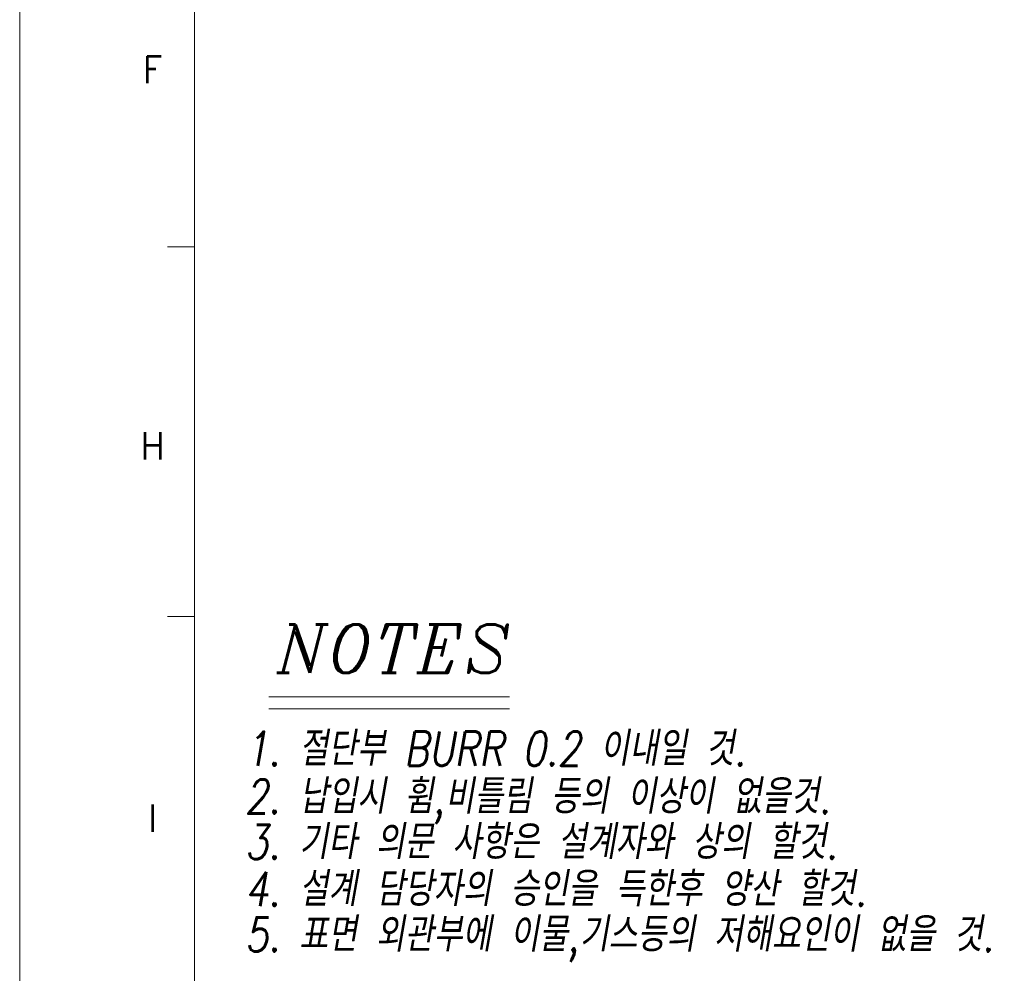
# Model space of a CAD drawing. Header units: millimetres. Extents: x 4497 to 11741, y 5958 to 12619.
# Tile 7 of 256: x 4520 to 4593, y 6030 to 6101. Entities that reach past the tile are written whole.
import ezdxf
from ezdxf.enums import TextEntityAlignment as Align

# ---------------------------------------------------------------- set-up
doc = ezdxf.new("R2010")
doc.units = ezdxf.units.MM
doc.header["$LTSCALE"] = 0.8
doc.layers.get('0').update_dxf_attribs({"linetype": 'CONTINUOUS', "lineweight": 0})
doc.layers.add('2', color=3, linetype='CONTINUOUS', lineweight=0)
doc.styles.add('A', font='ITALIC', dxfattribs={"height": 3})
doc.styles.add('linetech', font='romans.shx', dxfattribs={"width": 0.8, "oblique": 10, "bigfont": 'whgtxt.shx'})
doc.styles.get("Standard").update_dxf_attribs({"font": 'romans.shx', "width": 0.8, "oblique": 5, "bigfont": 'whgtxt.shx'})

msp = doc.modelspace()

# ---------------------------------------------------------------- linework, layer by layer
at = {"lineweight": 0}
msp.add_line((4532.729, 5974.117), (4532.729, 6249.213), dxfattribs=at)
at = {"color": 7, "linetype": 'Continuous'}
for p, q in [((4530.714, 6084.156), (4532.729, 6084.156)), ((4530.714, 6056.648), (4532.729, 6056.648))]:
    msp.add_line(p, q, dxfattribs=at)
at = {"layer": '2'}
for p, q in [((4538.245, 6050.675), (4556.148, 6050.675)), ((4538.245, 6049.781), (4556.148, 6049.781))]:
    msp.add_line(p, q, dxfattribs=at)
at = {"layer": '2', "color": 0, "flags": 128}
msp.add_lwpolyline([(4519.723, 6260.164), (4519.723, 5963.164), (4729.723, 5963.164), (4729.723, 6260.164)], close=True, dxfattribs=at)

# ---------------------------------------------------------------- texts
at = {"color": 7, "linetype": 'Continuous', "width": 0.933333}
for s, p in [('F', (4529.603, 6097.336)), ('H', (4529.603, 6069.342)), ('I', (4529.603, 6041.642))]:
    msp.add_text(s, height=2.015, dxfattribs=at).set_placement(p, align=Align.MIDDLE_CENTER)
at = {"layer": '2', "style": 'A'}
msp.add_text('NOTES', height=3.5767, dxfattribs=at).set_placement((4538.848, 6052.466))
at = {"layer": '2', "color": 3, "lineweight": 0, "style": 'linetech', "oblique": 10, "width": 0.8}
for s, p in [('1. 절단부 BURR 0.2 이내일 것.', (4536.478, 6045.546)), ('2. 납입시 휨,비틀림 등의 이상이 없을것.', (4536.478, 6041.984)), ('3. 기타 의문 사항은 설계자와 상의 할것.', (4536.478, 6038.601)), ('4. 설계 담당자의 승인을 득한후 양산 할것.', (4536.478, 6035.101)), ('5. 표면 외관부에 이물,기스등의 저해요인이 없을 것.', (4536.478, 6031.719))]:
    msp.add_text(s, height=2.54016, dxfattribs=at).set_placement(p)

doc.saveas('drawing.dxf')
